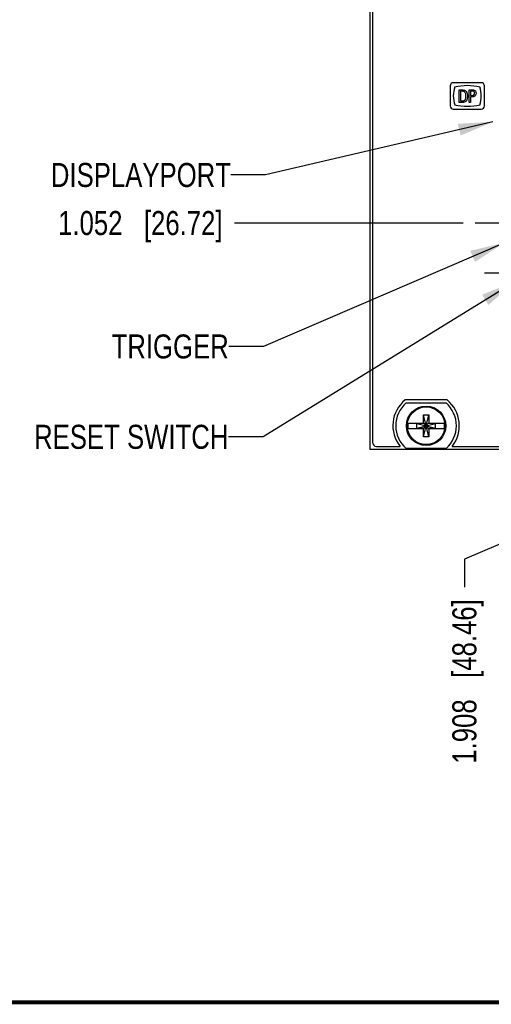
# Model space of a CAD drawing. Header units: inches. Extents: x 0.2 to 16.8, y 0.2 to 10.8.
# Tile 2 of 28: x 5.8 to 8.2, y 0.2 to 5.4. Entities that reach past the tile are written whole.
import ezdxf

# ---------------------------------------------------------------- set-up
doc = ezdxf.new("R2010")
doc.units = ezdxf.units.IN
doc.header["$LTSCALE"] = 0.935
doc.header["$MEASUREMENT"] = 0
doc.linetypes.add('CENTER', pattern=[0.6, 0.375, -0.075, 0.075, -0.075])
doc.layers.get('0').update_dxf_attribs({"linetype": 'CONTINUOUS'})
for name, color, linetype in [('02___PRT_ALL_AXES', 7, 'CONTINUOUS'), ('DEFAULT_1', 7, 'CENTER'), ('DETAIL', 7, 'CONTINUOUS'), ('DIMENSIONS', 7, 'CONTINUOUS')]:
    doc.layers.add(name, color=color, linetype=linetype)
doc.styles.get("Standard").update_dxf_attribs({"font": 'txt', "width": 0.8})
doc.dimstyles.new('DIMSTYLE_1', dxfattribs={"dimtxt": 0.125, "dimasz": 0.18, "dimexe": 0.125, "dimexo": 0.0625, "dimgap": 0.09, "dimtad": 0, "dimtih": 1, "dimtoh": 1, "dimdec": 3, "dimzin": 4, "dimdsep": 46, "dimtxsty": 'STANDARD', "dimblk": '_FILLED', "dimblk1": '_FILLED', "dimblk2": '_FILLED', "dimcen": 0.09, "dimadec": 0, "dimazin": 0, "dimtp": 0.001, "dimtm": 0.001, "dimtfac": 1, "dimtdec": 3, "dimtofl": 0, "dimtmove": 0, "dimatfit": 3, "dimldrblk": '_FILLED', "dimfxl": 1, "dimtolj": 1, "dimtzin": 4, "dimarcsym": 0})
doc.dimstyles.get("Standard").update_dxf_attribs({"dimtxt": 0.125, "dimasz": 0.18, "dimexe": 0.125, "dimexo": 0.0625, "dimgap": 0.09, "dimtad": 0, "dimtih": 1, "dimtoh": 1, "dimdec": 3, "dimzin": 4, "dimdsep": 46, "dimtxsty": 'STANDARD', "dimblk": '_FILLED', "dimblk1": '_FILLED', "dimblk2": '_FILLED', "dimcen": 0.09, "dimadec": 0, "dimazin": 0, "dimtol": 1, "dimtp": 0.01, "dimtm": 0.01, "dimtfac": 1, "dimtdec": 3, "dimtofl": 0, "dimtmove": 0, "dimatfit": 3, "dimldrblk": '_FILLED', "dimfxl": 1, "dimtolj": 1, "dimtzin": 4, "dimarcsym": 0})

# ---------------------------------------------------------------- blocks, each defined once
blk = doc.blocks.new('*D8')
at = {"layer": 'DIMENSIONS', "color": 2, "linetype": 'CONTINUOUS'}
blk.add_line((7.6777, 6.8198), (6.8708, 6.8198), dxfattribs=at)
at = {"layer": 'DIMENSIONS', "color": 2, "linetype": 'CONTINUOUS', "insert": (6.8083, 6.8823), "char_height": 0.125, "width": 1.325, "attachment_point": 3, "line_spacing_factor": 0.9}
blk.add_mtext('3.560{\\Ftxt.shx;\\W1.000000;\\H0.125000; }[90.43]', dxfattribs=at)
blk = doc.blocks.new('_FILLED')
at = {"color": 0, "linetype": 'BYBLOCK'}
blk.add_solid([(0, 0), (-1, 0.174), (-1, -0.174)], dxfattribs=at)
blk = doc.blocks.new('*D9')
at = {"layer": 'DIMENSIONS', "color": 2, "linetype": 'CONTINUOUS'}
blk.add_line((8.0599, 4.3113), (6.8708, 4.3113), dxfattribs=at)
at = {"layer": 'DIMENSIONS', "color": 2, "linetype": 'CONTINUOUS', "insert": (6.8083, 4.3738), "char_height": 0.125, "width": 1.325, "attachment_point": 3, "line_spacing_factor": 0.9}
blk.add_mtext('1.052{\\Ftxt.shx;\\W1.000000;\\H0.125000; }[26.72]', dxfattribs=at)
blk = doc.blocks.new('*D12')
at = {"layer": 'DIMENSIONS', "color": 2, "linetype": 'CONTINUOUS'}
for p, q in [((8.3585, 4.7923), (8.3585, 2.6888)), ((8.3585, 2.6888), (8.0654, 2.5642)), ((8.0654, 2.5642), (8.0654, 2.4174))]:
    blk.add_line(p, q, dxfattribs=at)
at = {"layer": 'DIMENSIONS', "color": 2, "linetype": 'CONTINUOUS', "insert": (8.0029, 2.3549), "char_height": 0.125, "width": 1.325, "attachment_point": 3, "rotation": 90, "line_spacing_factor": 0.9}
blk.add_mtext('1.908{\\Ftxt.shx;\\W1.000000;\\H0.125000; }[48.46]', dxfattribs=at)

msp = doc.modelspace()

# ---------------------------------------------------------------- linework, layer by layer
at = {"color": 7, "linetype": 'CONTINUOUS'}
for p, q in [((7.5733, 8.2021), (7.5733, 3.1351)), ((7.5883, 8.1671), (7.5883, 3.1701)), ((7.9753, 3.3911), (7.7573, 3.3911)), ((7.7625, 3.3756), (7.97, 3.3756)), ((7.8525, 3.3142), (7.8801, 3.3142)), ((7.8801, 3.2), (7.8525, 3.3142)), ((7.8525, 3.2709), (7.8525, 3.3142)), ((7.8525, 3.2), (7.8801, 3.3142)), ((7.8801, 3.3142), (7.8801, 3.2709)), ((7.7716, 3.2709), (7.8546, 3.2709)), ((7.7716, 3.2434), (7.8546, 3.2434)), ((7.8178, 3.2688), (7.9148, 3.2454)), ((7.8546, 3.2688), (7.8178, 3.2688)), ((7.8178, 3.2454), (7.9148, 3.2688)), ((7.8178, 3.2454), (7.8178, 3.2688)), ((7.8178, 3.2454), (7.8546, 3.2454)), ((7.8525, 3.2), (7.8525, 3.2434)), ((7.8546, 3.2709), (7.8546, 3.2688)), ((7.8546, 3.2688), (7.878, 3.2454)), ((7.8546, 3.2454), (7.878, 3.2688)), ((7.8546, 3.2434), (7.8546, 3.2454)), ((7.878, 3.2709), (7.9609, 3.2709)), ((7.878, 3.2709), (7.878, 3.2688)), ((7.9148, 3.2688), (7.878, 3.2688)), ((7.878, 3.2454), (7.9148, 3.2454)), ((7.878, 3.2434), (7.878, 3.2454)), ((7.878, 3.2434), (7.9609, 3.2434)), ((7.8801, 3.2434), (7.8801, 3.2)), ((7.9148, 3.2454), (7.9148, 3.2688)), ((7.8801, 3.2), (7.8525, 3.2)), ((7.5733, 3.1351), (9.9723, 3.1351)), ((7.6083, 3.1501), (7.7308, 3.1501)), ((7.97, 3.1386), (7.7625, 3.1386)), ((8.0018, 3.1501), (9.9573, 3.1501))]:
    msp.add_line(p, q, dxfattribs=at)
at = {"color": 40, "linetype": 'CONTINUOUS'}
for p, q in [((7.9915, 5.0246), (7.9915, 4.9205)), ((8.1532, 5.041), (8.0079, 5.041)), ((8.1696, 4.9205), (8.1696, 5.0246)), ((8.0389, 4.9387), (8.0389, 5.0037)), ((8.0389, 5.0037), (8.054, 5.0037)), ((8.0461, 4.9962), (8.0461, 4.9461)), ((8.0548, 4.9962), (8.0461, 4.9962)), ((8.0909, 4.9387), (8.0909, 5.0037)), ((8.0909, 5.0037), (8.1084, 5.0037)), ((8.0981, 4.9964), (8.0981, 4.9752)), ((8.1082, 4.9964), (8.0981, 4.9964)), ((8.0981, 4.9752), (8.1067, 4.9752)), ((8.0981, 4.9676), (8.0981, 4.9387)), ((8.1066, 4.9676), (8.0981, 4.9676)), ((8.0536, 4.9387), (8.0389, 4.9387)), ((8.0461, 4.9461), (8.0532, 4.9461)), ((8.0981, 4.9387), (8.0909, 4.9387)), ((8.0079, 4.9041), (8.1532, 4.9041))]:
    msp.add_line(p, q, dxfattribs=at)
at = {"color": 7, "linetype": 'CONTINUOUS', "const_width": 0.02}
msp.add_lwpolyline([(0.25, 0.2586), (16.75, 0.2586)], dxfattribs=at)
at = {"color": 7, "linetype": 'CONTINUOUS'}
for radius in [0.1025, 0.098]:
    msp.add_circle((7.8663, 3.2571), radius, dxfattribs=at)
at = {"color": 40, "linetype": 'CONTINUOUS'}
for centre, radius, start, end in [((8.0809, 4.7438), 0.282, 90.0299, 103.6127), ((8.0806, 4.7437), 0.2821, 76.39, 89.9728), ((8.0079, 4.9205), 0.0164, 180.0174, 269.9826), ((8.0808, 5.2002), 0.2816, 256.379, 269.9784), ((8.0806, 5.2007), 0.2821, 270.0272, 283.61), ((8.1532, 4.9205), 0.0164, 270.0174, 359.9826)]:
    msp.add_arc(centre, radius, start, end, dxfattribs=at)
at = {"color": 7, "linetype": 'CONTINUOUS'}
for centre, radius, start, end in [((7.8663, 3.2572), 0.1727, 129.1381, 218.312), ((7.8663, 3.2572), 0.1727, 321.688, 50.8619), ((7.8663, 3.2571), 0.1575, 131.203, 228.797), ((7.8663, 3.2571), 0.1575, 311.203, 48.797), ((7.8663, 3.2571), 0.0956, 171.7166, 188.2834), ((7.8663, 3.2571), 0.0956, 351.7166, 8.2834), ((7.6083, 3.1701), 0.02, 180, 270)]:
    msp.add_arc(centre, radius, start, end, dxfattribs=at)
at = {"color": 40, "linetype": 'CONTINUOUS'}
for points, knots in [([(8.0079, 5.041), (8.0038, 5.041), (7.995, 5.0375), (7.9915, 5.0288), (7.9915, 5.0246)], [0, 0, 0, 0, 0.5004, 1, 1, 1, 1]), ([(8.1696, 5.0246), (8.1696, 5.0288), (8.1661, 5.0375), (8.1574, 5.041), (8.1532, 5.041)], [0, 0, 0, 0, 0.4996, 1, 1, 1, 1]), ([(8.054, 5.0037), (8.0595, 5.0037), (8.0682, 5.0031), (8.0737, 4.9971), (8.075, 4.9952)], [0, 0, 0, 0, 0.70973, 1, 1, 1, 1]), ([(8.0668, 4.9497), (8.0684, 4.9512), (8.0728, 4.9574), (8.0737, 4.9651), (8.0737, 4.9703)], [0, 0, 0, 0, 0.296354, 1, 1, 1, 1]), ([(8.0737, 4.9703), (8.0737, 4.9714), (8.0734, 4.9783), (8.0721, 4.9858), (8.0686, 4.9906)], [0, 0, 0, 0, 0.154616, 1, 1, 1, 1]), ([(8.0814, 4.9706), (8.0814, 4.9675), (8.0807, 4.9581), (8.0772, 4.9484), (8.0727, 4.944)], [0, 0, 0, 0, 0.33687, 1, 1, 1, 1]), ([(8.1223, 4.9732), (8.1216, 4.9723), (8.1176, 4.9681), (8.1112, 4.9676), (8.1066, 4.9676)], [0, 0, 0, 0, 0.191055, 1, 1, 1, 1]), ([(8.1067, 4.9752), (8.1094, 4.9752), (8.1163, 4.9754), (8.1187, 4.9828), (8.1187, 4.9862)], [0, 0, 0, 0, 0.432656, 1, 1, 1, 1]), ([(8.1187, 4.9862), (8.1187, 4.9895), (8.1167, 4.9962), (8.1105, 4.9964), (8.1082, 4.9964)], [0, 0, 0, 0, 0.588325, 1, 1, 1, 1])]:
    msp.add_open_spline(points, degree=3, knots=knots, dxfattribs=at)
for points in [[(8.0161, 5.0192), (8.0107, 5.0042), (8.008, 4.9881), (8.008, 4.9722)], [(8.1535, 4.9721), (8.1535, 4.988), (8.1507, 5.0042), (8.1454, 5.0192)], [(8.008, 4.9722), (8.008, 4.9563), (8.0107, 4.9402), (8.0161, 4.9252)], [(8.0686, 4.9906), (8.0657, 4.9946), (8.0598, 4.9962), (8.0548, 4.9962)], [(8.075, 4.9952), (8.0797, 4.9882), (8.0814, 4.9791), (8.0814, 4.9706)], [(8.1084, 5.0037), (8.1134, 5.0037), (8.1196, 5.0025), (8.1226, 4.9985)], [(8.1264, 4.9859), (8.1264, 4.9814), (8.125, 4.9766), (8.1223, 4.9732)], [(8.1226, 4.9985), (8.1253, 4.995), (8.1264, 4.9903), (8.1264, 4.9859)], [(8.1454, 4.9251), (8.1507, 4.9401), (8.1535, 4.9562), (8.1535, 4.9721)], [(8.0532, 4.9461), (8.0579, 4.9461), (8.0634, 4.9464), (8.0668, 4.9497)], [(8.0727, 4.944), (8.0681, 4.9392), (8.0602, 4.9387), (8.0536, 4.9387)]]:
    msp.add_open_spline(points, degree=3, dxfattribs=at)
at = {"layer": '02___PRT_ALL_AXES', "color": 7, "linetype": 'CENTER'}
msp.add_line((8.3948, 4.0498), (8.1698, 4.0498), dxfattribs=at)
at = {"layer": 'DEFAULT_1', "color": 7, "linetype": 'CENTER'}
msp.add_line((8.3918, 4.3113), (8.1224, 4.3113), dxfattribs=at)

# ---------------------------------------------------------------- texts
at = {"layer": 'DETAIL', "color": 2, "linetype": 'CONTINUOUS', "char_height": 0.125, "attachment_point": 3, "line_spacing_factor": 0.9}
for s, insert, width in [('DISPLAYPORT', (6.852, 4.6237), 1.1), ('TRIGGER', (6.8407, 3.7319), 0.7), ('RESET SWITCH', (6.8387, 3.2621), 1.2)]:
    msp.add_mtext(s, dxfattribs=dict(at, insert=insert, width=width))

# ---------------------------------------------------------------- dimensions: what is measured, and where the dimension line sits
at = {"layer": 'DIMENSIONS', "color": 2, "linetype": 'CONTINUOUS'}
for feature_location, offset, origin, picture, middle in [((7.6777, 6.8198), (-0.8068, 0), (7.7402, 3.2594), '*D8', (6.1458, 6.8198)), ((8.3584760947, 4.7922702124), (-0.2930331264, -2.3749183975), (10.2662753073, 4.8547702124), '*D12', (8.0654429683, 1.6923518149)), ((8.0599, 4.3113), (-1.1891, 0), (8.1224, 3.2594), '*D9', (6.1458, 4.3113))]:
    dim = msp.add_ordinate_dim(feature_location=feature_location, offset=offset, dtype=0, origin=origin, dimstyle='DIMSTYLE_1', override={"dimtad": 1, "dimtih": 0, "dimtoh": 0}, dxfattribs=at)
    dim.commit()
    dim.dimension.update_dxf_attribs({"geometry": picture, "text_midpoint": middle})

# ---------------------------------------------------------------- leaders
at = {"layer": 'DETAIL', "color": 2, "linetype": 'CONTINUOUS'}
for points in [[(8.214, 4.8379), (7.032, 4.5612), (6.852, 4.5612)], [(8.2739, 4.2092), (7.0207, 3.6694), (6.8407, 3.6694)], [(8.3275, 4.0065), (7.0187, 3.1996), (6.8387, 3.1996)]]:
    msp.add_leader(points, dimstyle='STANDARD', override={"dimtad": 0}, dxfattribs=at)

doc.saveas('drawing.dxf')
